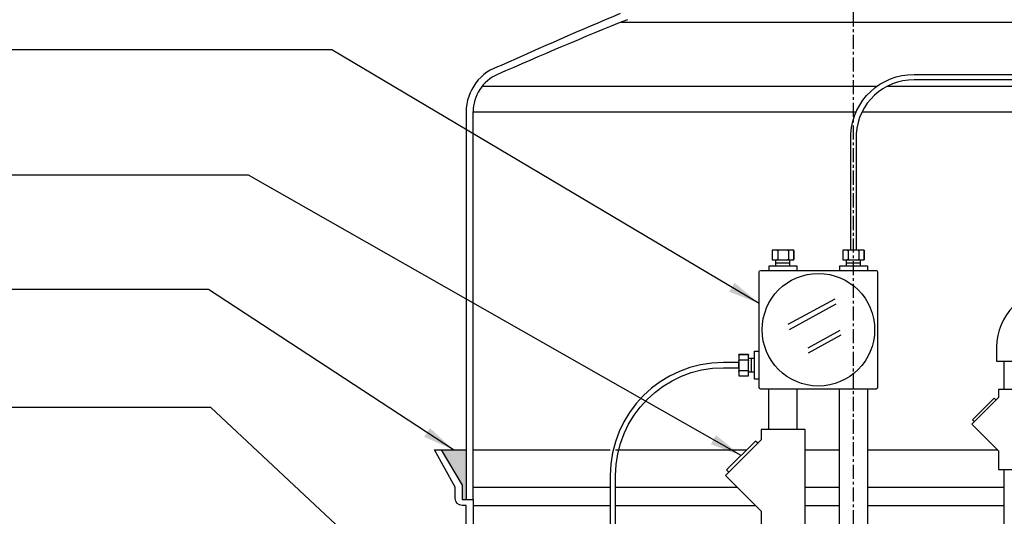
# Model space of a CAD drawing. Extents: x -750 to 90, y 3202 to 3394.
# Tile 11 of 72: x -712 to -677, y 3326 to 3343. Entities that reach past the tile are written whole.
import ezdxf

# ---------------------------------------------------------------- set-up
doc = ezdxf.new("R2010")
doc.units = 0
doc.header["$MEASUREMENT"] = 0
doc.linetypes.add('CENTER1', pattern=[0.6625, 0.5, -0.075, 0.0125, -0.075])
for name, color, linetype in [('CONDUIT', 2, 'CONTINUOUS'), ('FRP-SUMP', 2, 'CONTINUOUS'), ('J-BOX', 2, 'CONTINUOUS'), ('PROBE', 2, 'CONTINUOUS'), ('TEXT', 3, 'CONTINUOUS')]:
    doc.layers.add(name, color=color, linetype=linetype)
doc.layers.add('FREEZE-LINES', color=8, linetype='CONTINUOUS', plot=False)
doc.styles.add('SIMPLEX', font='simplex')
doc.dimstyles.new('DIM12', dxfattribs={"dimscale": 12, "dimtxt": 0.09375, "dimasz": 0.09375, "dimexe": 0.0625, "dimexo": 0.0625, "dimgap": 0.0625, "dimtad": 1, "dimdec": 4, "dimzin": 3, "dimdsep": 46, "dimlunit": 4, "dimtxsty": 'SIMPLEX', "dimcen": 0, "dimclrd": 3, "dimclre": 3, "dimclrt": 3, "dimadec": 0, "dimazin": 0, "dimtfac": 1, "dimtdec": 4, "dimtmove": 0, "dimatfit": 3, "dimfxl": 1, "dimfrac": 2, "dimtolj": 1, "dimtzin": 3, "dimarcsym": 0})

msp = doc.modelspace()

# ---------------------------------------------------------------- hatches: boundary and pattern name
at = {"layer": 'FRP-SUMP'}
msp.add_hatch(color=256, dxfattribs=at).paths.add_polyline_path([(-695.79343, 3328.13499), (-696.67688, 3328.13499), (-695.92688, 3326.88499), (-695.92688, 3326.38499), (-695.79343, 3326.38499)])

# ---------------------------------------------------------------- linework, layer by layer
at = {"layer": 'CONDUIT'}
for p, q in [((-676.75456, 3330.27143), (-676.75456, 3331.27143)), ((-685.08164, 3328.86063), (-685.08164, 3330.28753)), ((-684.08164, 3328.86063), (-684.08164, 3330.28753)), ((-682.58127, 3324.40617), (-682.58127, 3330.28753)), ((-681.58127, 3324.40617), (-681.58127, 3330.28753)), ((-676.75456, 3322.51116), (-676.75456, 3327.43801))]:
    msp.add_line(p, q, dxfattribs=at)
msp.add_lwpolyline([(-677.02713, 3331.27143), (-675.72713, 3331.27143), (-675.72713, 3331.77143, -0.19891163), (-675.50746, 3332.30176), (-675.15391, 3332.65531), (-676.07314, 3333.57455), (-676.4267, 3333.22099, 0.19891237), (-677.02713, 3331.77272), (-677.02713, 3331.27143)], format="xyb", dxfattribs=at)
for points in [[(-676.96048, 3329.99037), (-677.90332, 3329.04753), (-676.96048, 3328.1047), (-676.96048, 3327.43801), (-675.79378, 3327.43801), (-675.79378, 3330.27143), (-676.96048, 3330.27143)], [(-685.35944, 3328.48588), (-686.61656, 3327.22877), (-685.35944, 3325.97165), (-685.35944, 3325.08273), (-683.80384, 3325.08273), (-683.80384, 3328.86063), (-685.35944, 3328.86063)]]:
    msp.add_lwpolyline(points, close=True, dxfattribs=at)
for points in [[(-677.04887, 3329.90198), (-677.1078, 3329.96091), (-677.87385, 3329.19485), (-677.81492, 3329.13593)], [(-685.47729, 3328.36803), (-685.55586, 3328.4466), (-686.57727, 3327.42519), (-686.4987, 3327.34662)]]:
    msp.add_lwpolyline(points, dxfattribs=at)
at = {"layer": 'FREEZE-LINES', "color": 8, "linetype": 'CENTER1'}
msp.add_line((-682.08631, 3253.50724), (-682.08631, 3393.81703), dxfattribs=at)
at = {"layer": 'FRP-SUMP', "color": 7, "linetype": 'Continuous'}
for p, q in [((-690.30441, 3343.25513), (-657.86821, 3343.25513)), ((-689.08631, 3343.25513), (-684.67034, 3343.25513)), ((-695.21883, 3340.99475), (-684.67034, 3340.99475)), ((-695.21883, 3340.99475), (-681.25119, 3340.99475)), ((-680.89104, 3340.99475), (-667.43821, 3340.99475)), ((-695.54343, 3340.08044), (-684.67034, 3340.08044)), ((-695.54343, 3340.08044), (-681.99575, 3340.08044)), ((-681.78925, 3340.08044), (-666.58895, 3340.08044)), ((-695.54343, 3328.13499), (-690.69223, 3328.13499)), ((-690.50473, 3328.13499), (-685.86747, 3328.13499)), ((-683.80384, 3328.13499), (-682.58127, 3328.13499)), ((-681.58127, 3328.13499), (-676.99077, 3328.13499)), ((-695.54343, 3326.81975), (-690.69223, 3326.81975)), ((-690.50473, 3326.81975), (-686.20754, 3326.81975)), ((-683.80384, 3326.81975), (-682.58127, 3326.81975)), ((-681.58127, 3326.81975), (-676.75456, 3326.81975)), ((-695.54343, 3326.1714), (-690.69223, 3326.1714)), ((-690.50473, 3326.1714), (-685.55919, 3326.1714)), ((-683.80384, 3326.1714), (-682.58127, 3326.1714)), ((-681.58127, 3326.1714), (-676.75456, 3326.1714))]:
    msp.add_line(p, q, dxfattribs=at)
at = {"layer": 'FRP-SUMP'}
for p, q in [((-695.79343, 3340.08044), (-695.79343, 3326.38499)), ((-695.54343, 3326.38499), (-695.54343, 3340.08044)), ((-696.67688, 3328.13499), (-695.79343, 3328.13499)), ((-695.79343, 3326.38499), (-695.54343, 3326.38499))]:
    msp.add_line(p, q, dxfattribs=at)
msp.add_lwpolyline([(-696.04343, 3305.38731), (-696.04343, 3324.38499), (-696.04343, 3324.38499, 0.41421356), (-695.79343, 3324.63499), (-695.79343, 3326.1714), (-695.92688, 3326.1714, -0.41421356), (-696.17688, 3326.4214), (-696.17688, 3326.81975), (-696.91342, 3328.13499), (-696.67688, 3328.13499), (-695.92688, 3326.88499), (-695.92688, 3326.38499), (-695.79343, 3326.38499), (-695.54343, 3326.38499), (-695.54343, 3326.38499), (-695.54343, 3326.38499), (-695.54343, 3326.38499), (-695.54343, 3326.38499), (-695.54343, 3324.63499, -0.26794919), (-695.79343, 3324.20197), (-695.79343, 3305.57032, -0.26794919)], format="xyb", dxfattribs=at)
for centre, radius, start, end in [((-636.42273, 3214.63978), 139.74129, 112.6955788, 114.5798006), ((-638.87426, 3215.4207), 137.79224, 111.8181138, 113.8913857), ((-694.09343, 3340.08044), 1.7, 105.563139, 180), ((-694.09343, 3340.08044), 1.45, 113.891386, 180)]:
    msp.add_arc(centre, radius, start, end, dxfattribs=at)
at = {"layer": 'J-BOX', "color": 7}
for p, q in [((-684.39562, 3332.5748), (-682.74323, 3333.48015)), ((-684.35005, 3332.39344), (-682.69766, 3333.29879)), ((-683.6947, 3331.74615), (-682.55534, 3332.3704)), ((-683.68341, 3331.56478), (-682.52551, 3332.1992))]:
    msp.add_line(p, q, dxfattribs=at)
at = {"layer": 'J-BOX'}
msp.add_lwpolyline([(-685.42583, 3330.34309), (-685.42583, 3334.42072, -0.41421356), (-685.37027, 3334.47628), (-681.29264, 3334.47628, -0.41421356), (-681.23708, 3334.42072), (-681.23708, 3330.34309, -0.41421356), (-681.29264, 3330.28753), (-685.37027, 3330.28753, -0.41421356)], format="xyb", close=True, dxfattribs=at)
msp.add_circle((-683.33145, 3332.3819), 1.98948, dxfattribs=at)
at = {"layer": 'PROBE'}
for p, q in [((-684.83111, 3334.63792), (-684.83111, 3334.84914)), ((-684.34226, 3334.63792), (-684.34226, 3334.84914)), ((-682.33578, 3334.63792), (-682.33578, 3334.84914)), ((-681.84693, 3334.63792), (-681.84693, 3334.84914)), ((-685.58747, 3331.37109), (-685.79869, 3331.37109)), ((-685.58747, 3330.88225), (-685.79869, 3330.88225))]:
    msp.add_line(p, q, dxfattribs=at)
at = {"layer": 'PROBE', "color": 7}
for p, q in [((-684.83111, 3334.74353), (-684.34226, 3334.74353)), ((-682.33578, 3334.74353), (-681.84693, 3334.74353)), ((-685.69308, 3330.88225), (-685.69308, 3331.37109))]:
    msp.add_line(p, q, dxfattribs=at)
at = {"layer": 'PROBE'}
for points in [[(-682.18006, 3335.19933), (-682.18006, 3339.31174, -0.40047434), (-679.94496, 3341.40549), (-668.33334, 3341.40549, -0.41421356), (-666.23959, 3339.31174), (-666.23959, 3337.96985), (-666.42709, 3337.96985), (-666.42709, 3339.31174, 0.41421356), (-668.33334, 3341.21799), (-679.94496, 3341.21799, 0.39914995), (-681.99256, 3339.31174), (-681.99256, 3335.19933)], [(-690.69223, 3320.13241), (-690.50473, 3320.13241), (-690.50473, 3327.22547, -0.41421356), (-686.69223, 3331.03797), (-686.14888, 3331.03797), (-686.14888, 3331.22547), (-686.69223, 3331.22547, 0.41421356), (-690.69223, 3327.22547)]]:
    msp.add_lwpolyline(points, format="xyb", close=True, dxfattribs=at)
at = {"layer": 'PROBE', "color": 7}
for points in [[(-684.9306, 3335.19933, 0.41421356), (-684.96185, 3335.16808), (-684.96185, 3334.88039, 0.41421356), (-684.9306, 3334.84914)], [(-684.80299, 3335.19933, -0.41421356), (-684.77174, 3335.16808), (-684.77174, 3334.88039, -0.41421356), (-684.80299, 3334.84914)], [(-684.74049, 3335.19933, 0.41421356), (-684.77174, 3335.16808), (-684.77174, 3334.88039, 0.41421356), (-684.74049, 3334.84914)], [(-684.42278, 3335.19933, -0.41421356), (-684.39153, 3335.16808), (-684.39153, 3334.88039, -0.41421356), (-684.42278, 3334.84914)], [(-684.36028, 3335.19933, 0.41421356), (-684.39153, 3335.16808), (-684.39153, 3334.88039, 0.41421356), (-684.36028, 3334.84914)], [(-684.23267, 3335.19933, -0.41421356), (-684.20142, 3335.16808), (-684.20142, 3334.88039, -0.41421356), (-684.23267, 3334.84914)], [(-682.43528, 3335.19933, 0.41421356), (-682.46653, 3335.16808), (-682.46653, 3334.88039, 0.41421356), (-682.43528, 3334.84914)], [(-682.30767, 3335.19933, -0.41421356), (-682.27642, 3335.16808), (-682.27642, 3334.88039, -0.41421356), (-682.30767, 3334.84914)], [(-682.24517, 3335.19933, 0.41421356), (-682.27642, 3335.16808), (-682.27642, 3334.88039, 0.41421356), (-682.24517, 3334.84914)], [(-681.92746, 3335.19933, -0.41421356), (-681.89621, 3335.16808), (-681.89621, 3334.88039, -0.41421356), (-681.92746, 3334.84914)], [(-681.86496, 3335.19933, 0.41421356), (-681.89621, 3335.16808), (-681.89621, 3334.88039, 0.41421356), (-681.86496, 3334.84914)], [(-681.73735, 3335.19933, -0.41421356), (-681.7061, 3335.16808), (-681.7061, 3334.88039, -0.41421356), (-681.73735, 3334.84914)], [(-686.14888, 3331.48068, -0.41421356), (-686.11763, 3331.51193), (-685.82994, 3331.51193, -0.41421356), (-685.79869, 3331.48068)], [(-686.14888, 3331.35307, 0.41421356), (-686.11763, 3331.32182), (-685.82994, 3331.32182, 0.41421356), (-685.79869, 3331.35307)], [(-686.14888, 3331.29057, -0.41421356), (-686.11763, 3331.32182), (-685.82994, 3331.32182, -0.41421356), (-685.79869, 3331.29057)], [(-686.14888, 3330.97286, 0.41421356), (-686.11763, 3330.94161), (-685.82994, 3330.94161, 0.41421356), (-685.79869, 3330.97286)], [(-686.14888, 3330.91036, -0.41421356), (-686.11763, 3330.94161), (-685.82994, 3330.94161, -0.41421356), (-685.79869, 3330.91036)], [(-686.14888, 3330.78275, 0.41421356), (-686.11763, 3330.7515), (-685.82994, 3330.7515, 0.41421356), (-685.79869, 3330.78275)]]:
    msp.add_lwpolyline(points, format="xyb", dxfattribs=at)
at = {"layer": 'PROBE'}
for points in [[(-684.20142, 3335.19933), (-684.96185, 3335.19933), (-684.96185, 3334.84914), (-684.20142, 3334.84914)], [(-681.7061, 3335.19933), (-682.46653, 3335.19933), (-682.46653, 3334.84914), (-681.7061, 3334.84914)], [(-686.14888, 3331.51193), (-686.14888, 3330.7515), (-685.79869, 3330.7515), (-685.79869, 3331.51193)]]:
    msp.add_lwpolyline(points, close=True, dxfattribs=at)
for points in [[(-685.07343, 3334.48042), (-685.07343, 3334.63792), (-684.08984, 3334.63792), (-684.08984, 3334.47628)], [(-682.57306, 3334.48042), (-682.57306, 3334.63792), (-681.58947, 3334.63792), (-681.58947, 3334.47628)], [(-685.42997, 3330.63992), (-685.58747, 3330.63992), (-685.58747, 3331.62351), (-685.42583, 3331.62351)]]:
    msp.add_lwpolyline(points, dxfattribs=at)
at = {"layer": 'PROBE', "linetype": 'Continuous'}
for centre, start, end in [((-684.23267, 3334.88039), 270, 360), ((-681.73735, 3334.88039), 270, 360), ((-685.82994, 3331.48068), 360, 90)]:
    msp.add_arc(centre, 0.03125, start, end, dxfattribs=at)

# ---------------------------------------------------------------- texts
at = {"layer": 'TEXT', "insert": (-734.01553, 3340.74876), "char_height": 1.125, "width": 25.722339, "attachment_point": 1, "style": 'SIMPLEX'}
msp.add_mtext('\\pt2.16;SEAL OFF (ONE FITTING FOR EACH CONDUIT)', dxfattribs=at)

# ---------------------------------------------------------------- leaders
at = {"layer": 'TEXT'}
for points in [[(-685.42583, 3333.31176), (-700.54565, 3342.273), (-721.10031, 3342.273)], [(-686.06657, 3327.93589), (-703.48811, 3337.85222), (-720.33851, 3337.85222)], [(-686.28978, 3312.31689), (-704.8199, 3329.62821), (-715.95736, 3329.62821)]]:
    msp.add_leader(points, dimstyle='DIM12', dxfattribs=at)
at = {"layer": 'TEXT', "linetype": 'Continuous'}
msp.add_leader([(-696.23516, 3328.13499), (-704.90852, 3333.81063), (-722.74373, 3333.81063)], dimstyle='DIM12', override={"dimgap": 0.0625, "dimtad": 0}, dxfattribs=at)

doc.saveas('drawing.dxf')
